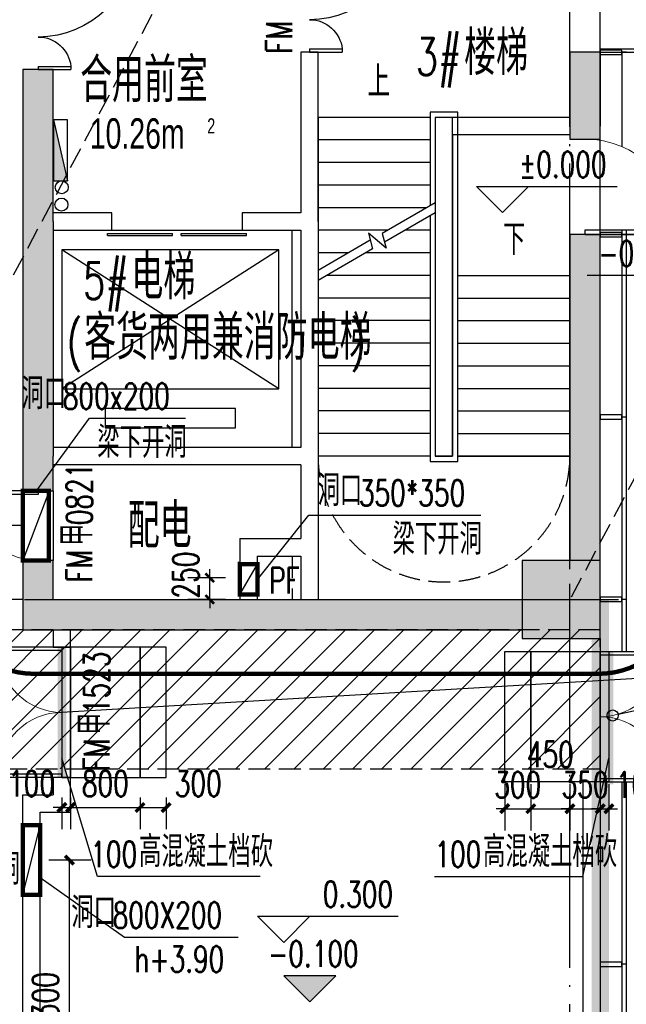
# Model space of a CAD drawing. Extents: x 797781 to 1255204, y 21234 to 1024248.
# Tile 214 of 256: x 982572 to 989558, y 183218 to 194554. Entities that reach past the tile are written whole.
import ezdxf

# ---------------------------------------------------------------- set-up
doc = ezdxf.new("R2010")
doc.units = 0
doc.header["$LTSCALE"] = 1000
doc.header["$MEASUREMENT"] = 0
for name, pattern in [('( Hidden )', [0.375, 0.25, -0.125]), ('230303生产综合楼-平面图_t8$0$__DASH', [0.35, 0.25, -0.1]), ('230303生产综合楼-平面图_t8$0$DASH', [0.35, 0.25, -0.1]), ('230303生产综合楼-平面图_t8$0$DOTE', [2.42, 2, -0.2, 0.02, -0.2]), ('__DASH', [0.35, 0.25, -0.1])]:
    doc.linetypes.add(name, pattern=pattern)
for name, color, linetype in [('.2023.03.07提建筑条件', 3, 'Continuous'), ('230303生产综合楼-平面图_t8$0$3T_WOOD', 21, 'Continuous'), ('230303生产综合楼-平面图_t8$0$A-PLAN-STAIR', 2, 'Continuous'), ('230303生产综合楼-平面图_t8$0$COLUMN', 40, 'Continuous'), ('230303生产综合楼-平面图_t8$0$CURTWALL', 4, 'Continuous'), ('230303生产综合楼-平面图_t8$0$DIM_ELEV', 3, 'Continuous'), ('230303生产综合楼-平面图_t8$0$DIM_LEAD', 3, 'Continuous'), ('230303生产综合楼-平面图_t8$0$DIM_SYMB', 3, 'Continuous'), ('230303生产综合楼-平面图_t8$0$DOOR_FIRE', 4, 'Continuous'), ('230303生产综合楼-平面图_t8$0$DOOR_FIRE_TEXT', 7, 'Continuous'), ('230303生产综合楼-平面图_t8$0$DOTE', 1, '230303生产综合楼-平面图_t8$0$DOTE'), ('230303生产综合楼-平面图_t8$0$EVTR', 2, 'Continuous'), ('230303生产综合楼-平面图_t8$0$H-楼板留洞', 6, 'Continuous'), ('230303生产综合楼-平面图_t8$0$PUB_DIM', 3, 'Continuous'), ('230303生产综合楼-平面图_t8$0$PUB_HATCH', 8, 'Continuous'), ('230303生产综合楼-平面图_t8$0$PUB_TEXT', 7, 'Continuous'), ('230303生产综合楼-平面图_t8$0$SPACE', 7, 'Continuous'), ('230303生产综合楼-平面图_t8$0$STAIR', 2, 'Continuous'), ('230303生产综合楼-平面图_t8$0$WALL', 40, 'Continuous'), ('230303生产综合楼-平面图_t8$0$WINDOW', 4, 'Continuous'), ('230303生产综合楼-平面图_t8$0$条件', 7, 'Continuous'), ('230303生产综合楼-平面图_t8$0$轮廓', 2, 'Continuous'), ('230303生产综合楼-平面图_t8$0$通风', 7, 'Continuous'), ('DIM_IDEN', 3, 'Continuous'), ('DIM_LEAD', 3, 'Continuous'), ('DOOR_FIRE', 4, 'Continuous'), ('EQUIP_消火栓', 7, 'Continuous'), ('PUB_DIM', 3, 'Continuous'), ('PUB_HATCH', 8, 'Continuous'), ('PUB_TEXT', 7, 'Continuous'), ('VPIPE-消防', 1, 'Continuous'), ('电气洞口', 6, 'Continuous')]:
    doc.layers.add(name, color=color, linetype=linetype)
doc.styles.add('230303生产综合楼-平面图_t8$0$_HZTXT', font='@HZTXT_E', dxfattribs={"width": 0.7, "bigfont": '@@HZTXT'})
doc.styles.add('230303生产综合楼-平面图_t8$0$_TCH_DIM', font='SIMPLEX', dxfattribs={"bigfont": 'GBCBIG'})
doc.styles.add('230303生产综合楼-平面图_T8$0$_TCH_DIM_T3', font='SIMPLEX', dxfattribs={"width": 0.705882, "bigfont": 'GBCBIG'})
doc.styles.add('230303生产综合楼-平面图_t8$0$_TCH_WINDOW', font='SIMPLEX', dxfattribs={"height": 3.5, "bigfont": 'GBCBIG'})
doc.styles.add('_TCH_DIM', font='SIMPLEX', dxfattribs={"bigfont": 'GBCBIG'})
doc.styles.add('_TCH_DIM_T3', font='SIMPLEX', dxfattribs={"width": 0.705882, "bigfont": 'GBCBIG'})
doc.dimstyles.new('230303生产综合楼-平面图_T8$0$_TCH_ARCH&&100', dxfattribs={"dimtxt": 297.5, "dimasz": 100, "dimexe": 250, "dimexo": 300, "dimgap": 126.25, "dimtad": 1, "dimdec": 0, "dimzin": 0, "dimdsep": 46, "dimtxsty": '230303生产综合楼-平面图_T8$0$_TCH_DIM_T3', "dimblk": '230303生产综合楼-平面图_t8$0$_ArchTick', "dimcen": 0.09, "dimclrt": 7, "dimazin": 2, "dimtfac": 1, "dimtdec": 0, "dimtix": 1, "dimtmove": 2, "dimatfit": 3, "dimfxl": 1, "dimtolj": 1, "dimtzin": 0, "dimarcsym": 0})
doc.dimstyles.new('_TCH_ARCH&&100', dxfattribs={"dimtxt": 297.5, "dimasz": 100, "dimexe": 250, "dimexo": 300, "dimgap": 126.25, "dimtad": 1, "dimdec": 0, "dimzin": 0, "dimdsep": 46, "dimtxsty": '_TCH_DIM_T3', "dimblk": 'ARCHTICK', "dimcen": 0.09, "dimclrt": 7, "dimazin": 2, "dimtfac": 1, "dimtdec": 0, "dimtix": 1, "dimtmove": 2, "dimatfit": 3, "dimfxl": 1, "dimtolj": 1, "dimtzin": 0, "dimarcsym": 0})

# ---------------------------------------------------------------- blocks, each defined once
blk = doc.blocks.new('AQ1')
at = {"color": 6, "linetype": '__DASH', "ltscale": 4, "const_width": 200}
blk.add_lwpolyline([(1185450, 174945), (1185450, 165645), (1179899, 166221)], dxfattribs=at)
blk = doc.blocks.new('_ArchTick')
at = {"color": 0, "linetype": 'ByBlock', "const_width": 0.4}
blk.add_lwpolyline([(-0.5, -0.5), (0.5, 0.5)], dxfattribs=at)
blk = doc.blocks.new('*D6754')
at = {"layer": 'Defpoints', "color": 0, "transparency": 16777216}
for p in [(1153327, 279372), (1154024, 279372), (1154024, 278522)]:
    blk.add_point(p, dxfattribs=at)
at = {"layer": 'PUB_DIM', "color": 0, "lineweight": -2, "transparency": 16777216}
for p, q in [((1153724, 279372), (1153077, 279372)), ((1153327, 278522), (1153327, 279372)), ((1153724, 278522), (1153077, 278522))]:
    blk.add_line(p, q, dxfattribs=at)
at = {"layer": 'PUB_DIM', "color": 0, "lineweight": -2, "transparency": 16777216, "xscale": 100, "yscale": 100, "zscale": 100}
for p, rotation in [((1153327, 279372), 90), ((1153327, 278522), 270)]:
    blk.add_blockref('_ArchTick', p, dxfattribs=dict(at, rotation=rotation))
at = {"layer": 'PUB_DIM', "color": 7, "transparency": 16777216, "insert": (1153052, 278947), "char_height": 297.5, "attachment_point": 5, "rotation": 90, "style": '_TCH_DIM_T3'}
blk.add_mtext('\\A1;850', dxfattribs=at)
blk = doc.blocks.new('*D6684')
at = {"layer": 'Defpoints', "color": 0, "transparency": 16777216}
for p in [(722399, 181657), (722936, 181657), (722399, 178356)]:
    blk.add_point(p, dxfattribs=at)
at = {"layer": 'PUB_DIM', "color": 0, "lineweight": -2, "transparency": 16777216}
for p, q in [((722699, 181657), (723186, 181657)), ((722936, 178356), (722936, 181657)), ((722699, 178356), (723186, 178356))]:
    blk.add_line(p, q, dxfattribs=at)
at = {"layer": 'PUB_DIM', "color": 0, "lineweight": -2, "transparency": 16777216, "xscale": 100, "yscale": 100, "zscale": 100}
for p, rotation in [((722936, 181657), 90), ((722936, 178356), 270)]:
    blk.add_blockref('_ArchTick', p, dxfattribs=dict(at, rotation=rotation))
at = {"layer": 'PUB_DIM', "color": 7, "transparency": 16777216, "insert": (722661, 180006), "char_height": 297.5, "attachment_point": 5, "rotation": 90, "style": '_TCH_DIM_T3'}
blk.add_mtext('\\A1;3300', dxfattribs=at)
blk = doc.blocks.new('230303生产综合楼-平面图_t8$0$_ArchTick')
at = {"color": 0, "linetype": 'ByBlock', "const_width": 0.3}
blk.add_lwpolyline([(-0.5, -0.5), (0.5, 0.5)], dxfattribs=at)
blk = doc.blocks.new('*D6426')
at = {"layer": '230303生产综合楼-平面图_t8$0$PUB_DIM', "color": 0, "lineweight": -2, "transparency": 16777216}
for p, q in [((645766, -6320), (645766, -6220)), ((645950, -6320), (645516, -6320)), ((645766, -6570), (645766, -6320)), ((645950, -6570), (645516, -6570)), ((645766, -6570), (645766, -6670))]:
    blk.add_line(p, q, dxfattribs=at)
at = {"layer": 'Defpoints', "color": 0, "transparency": 16777216}
for p in [(645766, -6320), (646250, -6320), (646250, -6570)]:
    blk.add_point(p, dxfattribs=at)
at = {"layer": '230303生产综合楼-平面图_t8$0$PUB_DIM', "color": 0, "lineweight": -2, "transparency": 16777216, "xscale": 100, "yscale": 100, "zscale": 100}
for p, rotation in [((645766, -6320), 270), ((645766, -6570), 90)]:
    blk.add_blockref('230303生产综合楼-平面图_t8$0$_ArchTick', p, dxfattribs=dict(at, rotation=rotation))
at = {"layer": '230303生产综合楼-平面图_t8$0$PUB_DIM', "color": 7, "transparency": 16777216, "insert": (645491, -6290), "char_height": 297.5, "attachment_point": 5, "rotation": 90, "style": '230303生产综合楼-平面图_T8$0$_TCH_DIM_T3'}
blk.add_mtext('\\A1;250', dxfattribs=at)
blk = doc.blocks.new('$TwtSys$00000434')
for p, q in [((-0.5, 0.5), (-0.5, -0.5)), ((-0.5, -0.5), (0.5, 0.5)), ((0.5, 0.5), (-0.5, 0.5)), ((0.5, -0.5), (0.5, 0.5)), ((-0.5, -0.5), (0.5, -0.5))]:
    blk.add_line(p, q)
blk.add_solid([(0.5, -0.5), (0.5, 0.5), (-0.5, -0.5)])
blk = doc.blocks.new('230303生产综合楼-平面图_t8$0$1-XHS')
at = {"layer": 'VPIPE-消防'}
for centre in [(1204135.6, -19565.4), (1204133.1, -19765.4)]:
    blk.add_circle(centre, 75, dxfattribs=at)
at = {"layer": 'EQUIP_消火栓', "xscale": -700, "yscale": -160, "zscale": 700, "rotation": 90.00000000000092}
blk.add_blockref('$TwtSys$00000434', (1204120.6, -19139.9), dxfattribs=at)
blk = doc.blocks.new('230303生产综合楼-平面图_t8$0$1WZST')
at = {"layer": '230303生产综合楼-平面图_t8$0$3T_WOOD'}
for points in [[(978732, -5971), (978732, -6021), (978982, -6021), (978982, -5971)], [(978732, -8071), (978732, -8121), (978982, -8121), (978982, -8071)], [(978732, -10171), (978732, -10221), (978982, -10221), (978982, -10171)], [(978732, -12271), (978732, -12321), (978982, -12321), (978982, -12271)], [(978732, -16471), (978732, -16521), (978982, -16521), (978982, -16471)]]:
    blk.add_lwpolyline(points, close=True, dxfattribs=at)
for points in [[(979032, -5996), (978982, -5996)], [(979032, -8096), (978982, -8096)], [(979032, -10196), (978982, -10196)], [(979032, -12296), (978982, -12296)], [(979032, -16496), (978982, -16496)]]:
    blk.add_lwpolyline(points, dxfattribs=at)
blk = doc.blocks.new('*D1075')
at = {"layer": 'Defpoints', "color": 0, "transparency": 16777216}
for p in [(983058, 185897), (983158, 185897), (983158, 185484)]:
    blk.add_point(p, dxfattribs=at)
at = {"layer": 'PUB_DIM', "color": 0, "lineweight": -2, "transparency": 16777216}
for p, q in [((983058, 185597), (983058, 185234)), ((983158, 185597), (983158, 185234)), ((983058, 185484), (982958, 185484)), ((983058, 185484), (983158, 185484)), ((983158, 185484), (983258, 185484))]:
    blk.add_line(p, q, dxfattribs=at)
at = {"layer": 'PUB_DIM', "color": 0, "lineweight": -2, "transparency": 16777216, "xscale": 100, "yscale": 100, "zscale": 100}
blk.add_blockref('_ArchTick', (983058, 185484), dxfattribs=at)
at = {"layer": 'PUB_DIM', "color": 0, "lineweight": -2, "transparency": 16777216, "xscale": 100, "yscale": 100, "zscale": 100, "rotation": 180}
blk.add_blockref('_ArchTick', (983158, 185484), dxfattribs=at)
at = {"layer": 'PUB_DIM', "color": 7, "transparency": 16777216, "insert": (982708, 185759), "char_height": 297.5, "attachment_point": 5, "style": '_TCH_DIM_T3'}
blk.add_mtext('\\A1;100', dxfattribs=at)
blk = doc.blocks.new('*D1076')
at = {"layer": 'Defpoints', "color": 0, "transparency": 16777216}
for p in [(983158, 185897), (983958, 185897), (983958, 185484)]:
    blk.add_point(p, dxfattribs=at)
at = {"layer": 'PUB_DIM', "color": 0, "lineweight": -2, "transparency": 16777216}
for p, q in [((983158, 185597), (983158, 185234)), ((983958, 185597), (983958, 185234)), ((983158, 185484), (983958, 185484))]:
    blk.add_line(p, q, dxfattribs=at)
at = {"layer": 'PUB_DIM', "color": 0, "lineweight": -2, "transparency": 16777216, "xscale": 100, "yscale": 100, "zscale": 100, "rotation": 180}
blk.add_blockref('_ArchTick', (983158, 185484), dxfattribs=at)
at = {"layer": 'PUB_DIM', "color": 0, "lineweight": -2, "transparency": 16777216, "xscale": 100, "yscale": 100, "zscale": 100}
blk.add_blockref('_ArchTick', (983958, 185484), dxfattribs=at)
at = {"layer": 'PUB_DIM', "color": 7, "transparency": 16777216, "insert": (983558, 185759), "char_height": 297.5, "attachment_point": 5, "style": '_TCH_DIM_T3'}
blk.add_mtext('\\A1;800', dxfattribs=at)
blk = doc.blocks.new('*D1077')
at = {"layer": 'Defpoints', "color": 0, "transparency": 16777216}
for p in [(983958, 185897), (984258, 185897), (984258, 185484)]:
    blk.add_point(p, dxfattribs=at)
at = {"layer": 'PUB_DIM', "color": 0, "lineweight": -2, "transparency": 16777216}
for p, q in [((983958, 185597), (983958, 185234)), ((984258, 185597), (984258, 185234)), ((983958, 185484), (984258, 185484))]:
    blk.add_line(p, q, dxfattribs=at)
at = {"layer": 'PUB_DIM', "color": 0, "lineweight": -2, "transparency": 16777216, "xscale": 100, "yscale": 100, "zscale": 100, "rotation": 180}
blk.add_blockref('_ArchTick', (983958, 185484), dxfattribs=at)
at = {"layer": 'PUB_DIM', "color": 0, "lineweight": -2, "transparency": 16777216, "xscale": 100, "yscale": 100, "zscale": 100}
blk.add_blockref('_ArchTick', (984258, 185484), dxfattribs=at)
at = {"layer": 'PUB_DIM', "color": 7, "transparency": 16777216, "insert": (984628, 185759), "char_height": 297.5, "attachment_point": 5, "style": '_TCH_DIM_T3'}
blk.add_mtext('\\A1;300', dxfattribs=at)
blk = doc.blocks.new('*D1078')
at = {"layer": 'Defpoints', "color": 0, "transparency": 16777216}
for p in [(988158, 186052), (988458, 186052), (988458, 185470)]:
    blk.add_point(p, dxfattribs=at)
at = {"layer": 'PUB_DIM', "color": 0, "lineweight": -2, "transparency": 16777216}
for p, q in [((988158, 185752), (988158, 185220)), ((988458, 185752), (988458, 185220)), ((988158, 185470), (988058, 185470)), ((988158, 185470), (988458, 185470)), ((988458, 185470), (988558, 185470))]:
    blk.add_line(p, q, dxfattribs=at)
at = {"layer": 'PUB_DIM', "color": 0, "lineweight": -2, "transparency": 16777216, "xscale": 100, "yscale": 100, "zscale": 100}
blk.add_blockref('_ArchTick', (988158, 185470), dxfattribs=at)
at = {"layer": 'PUB_DIM', "color": 0, "lineweight": -2, "transparency": 16777216, "xscale": 100, "yscale": 100, "zscale": 100, "rotation": 180}
blk.add_blockref('_ArchTick', (988458, 185470), dxfattribs=at)
at = {"layer": 'PUB_DIM', "color": 7, "transparency": 16777216, "insert": (988308, 185745), "char_height": 297.5, "attachment_point": 5, "style": '_TCH_DIM_T3'}
blk.add_mtext('\\A1;300', dxfattribs=at)
blk = doc.blocks.new('*D1079')
at = {"layer": 'Defpoints', "color": 0, "transparency": 16777216}
for p in [(988458, 186052), (988908, 186052), (988908, 185470)]:
    blk.add_point(p, dxfattribs=at)
at = {"layer": 'PUB_DIM', "color": 0, "lineweight": -2, "transparency": 16777216}
for p, q in [((988458, 185752), (988458, 185220)), ((988908, 185752), (988908, 185220)), ((988458, 185470), (988908, 185470))]:
    blk.add_line(p, q, dxfattribs=at)
at = {"layer": 'PUB_DIM', "color": 0, "lineweight": -2, "transparency": 16777216, "xscale": 100, "yscale": 100, "zscale": 100, "rotation": 180}
blk.add_blockref('_ArchTick', (988458, 185470), dxfattribs=at)
at = {"layer": 'PUB_DIM', "color": 0, "lineweight": -2, "transparency": 16777216, "xscale": 100, "yscale": 100, "zscale": 100}
blk.add_blockref('_ArchTick', (988908, 185470), dxfattribs=at)
at = {"layer": 'PUB_DIM', "color": 7, "transparency": 16777216, "insert": (988683, 186095), "char_height": 297.5, "attachment_point": 5, "style": '_TCH_DIM_T3'}
blk.add_mtext('\\A1;450', dxfattribs=at)
blk = doc.blocks.new('*D1080')
at = {"layer": 'Defpoints', "color": 0, "transparency": 16777216}
for p in [(988908, 186052), (989258, 186052), (989258, 185470)]:
    blk.add_point(p, dxfattribs=at)
at = {"layer": 'PUB_DIM', "color": 0, "lineweight": -2, "transparency": 16777216}
for p, q in [((988908, 185752), (988908, 185220)), ((989258, 185752), (989258, 185220)), ((988908, 185470), (988808, 185470)), ((988908, 185470), (989258, 185470)), ((989258, 185470), (989358, 185470))]:
    blk.add_line(p, q, dxfattribs=at)
at = {"layer": 'PUB_DIM', "color": 0, "lineweight": -2, "transparency": 16777216, "xscale": 100, "yscale": 100, "zscale": 100}
blk.add_blockref('_ArchTick', (988908, 185470), dxfattribs=at)
at = {"layer": 'PUB_DIM', "color": 0, "lineweight": -2, "transparency": 16777216, "xscale": 100, "yscale": 100, "zscale": 100, "rotation": 180}
blk.add_blockref('_ArchTick', (989258, 185470), dxfattribs=at)
at = {"layer": 'PUB_DIM', "color": 7, "transparency": 16777216, "insert": (989083, 185745), "char_height": 297.5, "attachment_point": 5, "style": '_TCH_DIM_T3'}
blk.add_mtext('\\A1;350', dxfattribs=at)
blk = doc.blocks.new('*D1081')
at = {"layer": 'Defpoints', "color": 0, "transparency": 16777216}
for p in [(989258, 186052), (989358, 186052), (989358, 185470)]:
    blk.add_point(p, dxfattribs=at)
at = {"layer": 'PUB_DIM', "color": 0, "lineweight": -2, "transparency": 16777216}
for p, q in [((989258, 185752), (989258, 185220)), ((989358, 185752), (989358, 185220)), ((989258, 185470), (989158, 185470)), ((989258, 185470), (989358, 185470)), ((989358, 185470), (989458, 185470))]:
    blk.add_line(p, q, dxfattribs=at)
at = {"layer": 'PUB_DIM', "color": 0, "lineweight": -2, "transparency": 16777216, "xscale": 100, "yscale": 100, "zscale": 100}
blk.add_blockref('_ArchTick', (989258, 185470), dxfattribs=at)
at = {"layer": 'PUB_DIM', "color": 0, "lineweight": -2, "transparency": 16777216, "xscale": 100, "yscale": 100, "zscale": 100, "rotation": 180}
blk.add_blockref('_ArchTick', (989358, 185470), dxfattribs=at)
at = {"layer": 'PUB_DIM', "color": 7, "transparency": 16777216, "insert": (989708, 185745), "char_height": 297.5, "attachment_point": 5, "style": '_TCH_DIM_T3'}
blk.add_mtext('\\A1;100', dxfattribs=at)
blk = doc.blocks.new('230303生产综合楼-平面图_t8$0$$DorLib2D$00000002')
for p, q in [((-0.5, 0), (-0.5, 0.4875)), ((-0.475, 0.4875), (-0.5, 0.4875)), ((-0.475, 0), (-0.475, 0.4875)), ((0.475, 0), (0.475, 0.4875)), ((0.475, 0.4875), (0.5, 0.4875)), ((0.5, 0), (0.5, 0.4875)), ((-0.5, 0), (-0.475, 0)), ((0.5, 0), (0.475, 0))]:
    blk.add_line(p, q)
at = {"lineweight": 13}
for centre, start, end in [((-0.4875, 0), 0, 88.53072), ((0.4875, 0), 91.46928, 180)]:
    blk.add_arc(centre, 0.4875, start, end, dxfattribs=at)
blk = doc.blocks.new('*D1192')
at = {"layer": '230303生产综合楼-平面图_t8$0$PUB_DIM', "color": 0, "lineweight": -2, "transparency": 16777216}
for p, q in [((982308, 195479), (981399, 195479)), ((981649, 193979), (981649, 195479)), ((982308, 193979), (981399, 193979))]:
    blk.add_line(p, q, dxfattribs=at)
at = {"layer": 'Defpoints', "color": 0, "transparency": 16777216}
for p in [(981649, 195479), (982608, 195479), (982608, 193979)]:
    blk.add_point(p, dxfattribs=at)
at = {"layer": '230303生产综合楼-平面图_t8$0$PUB_DIM', "color": 0, "lineweight": -2, "transparency": 16777216, "xscale": 100, "yscale": 100, "zscale": 100}
for p, rotation in [((981649, 195479), 90), ((981649, 193979), 270)]:
    blk.add_blockref('230303生产综合楼-平面图_t8$0$_ArchTick', p, dxfattribs=dict(at, rotation=rotation))
at = {"layer": '230303生产综合楼-平面图_t8$0$PUB_DIM', "color": 7, "transparency": 16777216, "insert": (981374, 194729), "char_height": 297.5, "attachment_point": 5, "rotation": 90, "style": '230303生产综合楼-平面图_T8$0$_TCH_DIM_T3'}
blk.add_mtext('\\A1;1500', dxfattribs=at)
blk = doc.blocks.new('230303生产综合楼-平面图_t8$0$$DorLib2D$00000001')
for p, q in [((0.45, 0.975), (0.5, 0.975)), ((0.45, 0), (0.45, 0.975)), ((0.5, 0), (0.5, 0.975)), ((0.5, 0), (0.45, 0))]:
    blk.add_line(p, q)
at = {"lineweight": 13}
blk.add_arc((0.475, 0), 0.975, 91.4693, 180, dxfattribs=at)
blk = doc.blocks.new('$DorLib2D$00000001')
for p, q in [((0.45, 0.975), (0.5, 0.975)), ((0.45, 0), (0.45, 0.975)), ((0.5, 0), (0.5, 0.975)), ((0.5, 0), (0.45, 0))]:
    blk.add_line(p, q)
at = {"lineweight": 13}
blk.add_arc((0.475, 0), 0.975, 91.4693, 180, dxfattribs=at)
blk = doc.blocks.new('230303生产综合楼-平面图_t8$0$$DorLib2D$00000225')
at = {"color": 0}
for p, q in [((0.475, -0.0014), (0.475, 0.7521)), ((0.475, 0.7521), (0.5, 0.7521)), ((0.5, -0.0014), (0.5, 0.7521)), ((-0.5, 0), (-0.5, 0.252)), ((-0.475, 0.252), (-0.5, 0.252)), ((-0.475, 0), (-0.475, 0.252)), ((-0.475, 0), (-0.5, 0)), ((0.475, -0.0014), (0.5, -0.0014))]:
    blk.add_line(p, q, dxfattribs=at)
for centre, radius, start, end in [((0.5046, -0.0019), 0.7546, 92.24927, 179.72377), ((-0.5008, 0.0026), 0.2508, 359.78987, 84.09744)]:
    blk.add_arc(centre, radius, start, end, dxfattribs=at)
blk = doc.blocks.new('230303生产综合楼-平面图_t8$0$$DORLIB2D$00000127')
at = {"color": 0}
for points in [[(-0.5333, 0.7949), (-0.5333, 0.6904)], [(-0.0333, 0.7949), (-0.5333, 0.7949)], [(-0.0333, 0.7949), (-0.0333, 0.6904)], [(0.5333, 0.7949), (0.0333, 0.7949)], [(0.0333, 0.7949), (0.0333, 0.6904)], [(0.5333, 0.7949), (0.5333, 0.6904)], [(-0.0333, 0.6904), (-0.5333, 0.6904)], [(0.5333, 0.6904), (0.0333, 0.6904)], [(0.5, 0.5), (-0.5, 0.5)]]:
    blk.add_lwpolyline(points, dxfattribs=at)
blk = doc.blocks.new('_FZH')
blk.add_lwpolyline([(-0.5, -0.5), (0.5, -0.5), (0.5, 0.5), (-0.5, 0.5)], close=True)
at = {"layer": 'PUB_HATCH'}
blk.add_solid([(-0.5, -0.5), (0.5, -0.5), (-0.5, 0.5), (0.5, 0.5)], dxfattribs=at)
blk = doc.blocks.new('1FQD')
at = {"layer": 'DIM_LEAD'}
for p, q in [((1153874.3, 279760.7), (1154492.2, 280607.4)), ((1153874.3, 279760.7), (1154492.2, 280607.4)), ((1154492.2, 280607.4), (1155598.9, 280607.4))]:
    blk.add_line(p, q, dxfattribs=at)
at = {"layer": '电气洞口', "color": 6, "lineweight": -2}
blk.add_line((1154024.3, 279760.7), (1153724.3, 278971.5), dxfattribs=at)
at = {"layer": '电气洞口', "color": 6, "lineweight": -2, "const_width": 50}
blk.add_lwpolyline([(1153724.3, 278971.5), (1154024.3, 278971.5), (1154024.3, 279771.5), (1153724.3, 279771.5)], close=True, dxfattribs=at)
at = {"layer": 'PUB_TEXT', "style": '_TCH_DIM'}
for s, p in [('洞口', (1153707.3, 280712.4)), ('梁下开洞', (1154581.6, 280152.4)), ('梁底开洞', (1152660.2, 275238.9))]:
    blk.add_text(s, height=357.45, dxfattribs=at).set_placement(p)
at = {"layer": 'PUB_TEXT', "style": '_TCH_DIM', "width": 0.705882}
blk.add_text('800x200', height=297.5, dxfattribs=at).set_placement((1154183.9, 280712.4))
at = {"layer": 'PUB_DIM'}
dim = blk.add_aligned_dim(p1=(1154024.3, 278521.6), p2=(1154024.3, 279371.5), distance=697.6, dimstyle='_TCH_ARCH&&100', dxfattribs=at)
dim.commit()
dim.dimension.update_dxf_attribs({"geometry": '*D6754', "text_midpoint": (1153051.7, 278946.5)})
blk = doc.blocks.new('1FRDQD')
at = {"layer": '.2023.03.07提建筑条件', "const_width": 50}
blk.add_lwpolyline([(722399, 182056.5), (722599, 182056.5), (722599, 181256.5), (722399, 181256.5)], close=True, dxfattribs=at)
at = {"layer": '.2023.03.07提建筑条件'}
blk.add_lwpolyline([(722399.7, 181256.5), (722599.7, 182051.4)], dxfattribs=at)
at = {"layer": 'DIM_LEAD'}
for p, q in [((722599, 181456.5), (723571.6, 180768.1)), ((723571.6, 180768.1), (724879.4, 180768.1))]:
    blk.add_line(p, q, dxfattribs=at)
at = {"layer": 'PUB_TEXT', "style": '_TCH_DIM'}
blk.add_text('洞口', height=357.45, dxfattribs=at).set_placement((722957.8, 180873.1))
at = {"layer": 'PUB_TEXT', "style": '_TCH_DIM', "width": 0.705882}
for s, p in [('800X200', (723434.4, 180873.1)), ('h+3.90', (723684.4, 180365.6))]:
    blk.add_text(s, height=297.5, dxfattribs=at).set_placement(p)
at = {"layer": 'PUB_DIM'}
dim = blk.add_aligned_dim(p1=(722399, 178356.4), p2=(722399, 181656.5), distance=-537.5, dimstyle='_TCH_ARCH&&100', dxfattribs=at)
dim.commit()
dim.dimension.update_dxf_attribs({"geometry": '*D6684', "text_midpoint": (722661.5, 180006.5)})
blk = doc.blocks.new('230303生产综合楼-平面图_t8$0$2FND')
at = {"layer": '230303生产综合楼-平面图_t8$0$DIM_LEAD'}
for p, q in [((646315.6, -6339.1), (646906.6, -5598.5)), ((646315.6, -6339.1), (646906.6, -5598.5)), ((646315.6, -6339.1), (646906.6, -5598.5)), ((646906.6, -5598.5), (648889.6, -5598.5))]:
    blk.add_line(p, q, dxfattribs=at)
at = {"layer": '230303生产综合楼-平面图_t8$0$条件', "color": 1, "elevation": 3050}
blk.add_lwpolyline([(646114.3, -6514.1), (646315.6, -6164.1)], dxfattribs=at)
at = {"layer": '230303生产综合楼-平面图_t8$0$通风', "color": 1, "const_width": 50, "elevation": 3050}
blk.add_lwpolyline([(646315.6, -6164.1), (646315.6, -6514.1), (646114.3, -6514.1), (646114.3, -6162.3), (646315.6, -6164.1)], dxfattribs=at)
at = {"layer": '230303生产综合楼-平面图_t8$0$PUB_TEXT', "style": '230303生产综合楼-平面图_t8$0$_TCH_DIM'}
for s, p in [('洞口', (647008, -5493.5)), ('梁下开洞', (647872.4, -6053.5))]:
    blk.add_text(s, height=357.45, dxfattribs=at).set_placement(p)
at = {"layer": '230303生产综合楼-平面图_t8$0$PUB_TEXT', "style": '230303生产综合楼-平面图_t8$0$_TCH_DIM', "width": 0.705882}
blk.add_text('350*350', height=297.5, dxfattribs=at).set_placement((647484.6, -5493.5))
at = {"layer": '230303生产综合楼-平面图_t8$0$PUB_DIM'}
dim = blk.add_linear_dim(base=(645766, -6320.2), p1=(646249.9, -6570.3), p2=(646249.9, -6320.2), angle=90, dimstyle='230303生产综合楼-平面图_T8$0$_TCH_ARCH&&100', dxfattribs=at)
dim.commit()
dim.dimension.update_dxf_attribs({"geometry": '*D6426', "text_midpoint": (645491, -6290), "dimtype": 161})

msp = doc.modelspace()

# ---------------------------------------------------------------- hatches: boundary and pattern name
at = {"layer": '230303生产综合楼-平面图_t8$0$DIM_ELEV'}
msp.add_hatch(color=256, dxfattribs=at).paths.add_polyline_path([(985911.9, 183245.8), (986211.9, 183545.8), (985611.9, 183545.8)])
at = {"layer": '230303生产综合楼-平面图_t8$0$PUB_HATCH'}
for points in [[(988908, 194179.2), (988908, 193329.2), (989258, 193329.2), (989258, 194179.2)], [(982958, 192229.1), (982958, 193979.2), (982608, 193979.2), (982608, 192229.1)], [(988908, 193329.2), (988908, 193179.2), (989258, 193179.2), (989258, 193329.2)], [(982958, 192229.1), (982608, 192229.1), (982608, 189529.1), (982958, 189529.1)], [(988908, 188329.2), (989258, 188329.2), (989258, 192079.2), (988908, 192079.2)], [(982608, 189529.1), (982608, 189129.1), (982958, 189129.1), (982958, 189529.1)], [(982958, 187879.2), (982958, 188329.1), (982608, 188329.1), (982608, 187529.2)], [(982958, 187879.2), (982608, 187529.2), (983058, 187529.2), (983058, 187879.2)], [(983058, 187879.2), (983058, 187529.2), (985208, 187529.2), (985208, 187879.2)], [(985208, 187879.2), (985208, 187529.2), (985908, 187529.2), (985908, 187879.2)], [(988358, 187529.2), (988358, 187879.2), (985908, 187879.2), (985908, 187529.2)]]:
    msp.add_hatch(color=256, dxfattribs=at).paths.add_polyline_path(points)
at = {"layer": 'PUB_HATCH'}
h = msp.add_hatch(dxfattribs=at)
h.set_pattern_fill('ANSI31', color=256, scale=150)
h.set_pattern_definition([(45, (0, 0), (-168.3798, 168.3798), [])])
h.paths.add_polyline_path([(979958, 185929.2), (989258, 185929.2), (989258, 187529.2), (979958, 187529.2)])

# ---------------------------------------------------------------- linework, layer by layer
at = {"linetype": '230303生产综合楼-平面图_t8$0$__DASH'}
for points in [[(992651.3, 210676), (980508, 187879.2)], [(1001051.3, 210676), (988908, 187879.2)]]:
    msp.add_lwpolyline(points, dxfattribs=at)
at = {"color": 6, "const_width": 50}
msp.add_lwpolyline([(990236.8, 188022.8, -0.4142136), (989236.8, 187022.8), (982736.8, 187022.8, -0.4142136), (981736.8, 188022.8), (981736.8, 196022.8, -0.4142136), (982736.8, 197022.8), (989236.8, 197022.8, -0.4142136), (990236.8, 196022.8)], format="xyb", close=True, dxfattribs=at)
msp.add_lwpolyline([(989258, 195679.2), (991028, 195679.2), (991028, 192079.2), (989258, 192079.2)], close=True)
at = {"ltscale": 2, "const_width": 100}
for points in [[(983058, 187329.2), (983058, 185829.2)], [(989358, 187279.2), (989358, 185751.8)]]:
    msp.add_lwpolyline(points, dxfattribs=at)
at = {"layer": '230303生产综合楼-平面图_t8$0$A-PLAN-STAIR'}
msp.add_line((988908, 188229.2), (988908, 189535.9), dxfattribs=at)
at = {"layer": '230303生产综合楼-平面图_t8$0$CURTWALL'}
for points in [[(989508, 194179.2), (989508, 193091.4)], [(989508, 192134.2), (989508, 187279.2)], [(989558, 192134.2), (989558, 187279.2)], [(989258, 187429.2), (989258, 178578.7), (963723.5, 181229.2), (945508, 181229.2)], [(989508, 185779.2), (989508, 178301.4), (972108, 180107.5)], [(989558, 185779.2), (989558, 178246), (972108, 180057.2)]]:
    msp.add_lwpolyline(points, dxfattribs=at)
at = {"layer": '230303生产综合楼-平面图_t8$0$DIM_ELEV'}
for p, q in [((988132.5, 192332.6), (987832.5, 192632.6)), ((987832.5, 192632.6), (989452.5, 192632.6)), ((988132.5, 192332.6), (988432.5, 192632.6)), ((990726.8, 191609.1), (989106.8, 191609.1)), ((985611.9, 183931), (985311.9, 184231)), ((985311.9, 184231), (986931.9, 184231)), ((985611.9, 183931), (985911.9, 184231)), ((985911.9, 183245.8), (985611.9, 183545.8)), ((986211.9, 183545.8), (985611.9, 183545.8)), ((985911.9, 183245.8), (986211.9, 183545.8))]:
    msp.add_line(p, q, dxfattribs=at)
at = {"layer": '230303生产综合楼-平面图_t8$0$DIM_SYMB'}
for points in [[(986683, 193559.2, 0, 0, 0), (986683, 192429.2, 80, 0, 0), (986683, 192129.2, 0, 0, 0)], [(988233, 191739.2, 0, 0, 0), (988233, 188704.2, 0, 0, 0), (986683, 188704.2, 0, 0, 0), (986683, 191569.2, 80, 0, 0), (986683, 191869.2, 0, 0, 0)]]:
    msp.add_lwpolyline(points, format="xyseb", dxfattribs=at)
for points in [[(985341.6, 184687.7), (983468.5, 184687.7), (983058, 186051.8)], [(987348.1, 184687.7), (989058, 184687.7), (989358, 186051.8)]]:
    msp.add_lwpolyline(points, dxfattribs=at)
at = {"layer": '230303生产综合楼-平面图_t8$0$DOTE'}
for p, q in [((988908, 176379.2), (988908, 207979.2)), ((895508, 187879.2), (989908, 187879.2))]:
    msp.add_line(p, q, dxfattribs=at)
at = {"layer": '230303生产综合楼-平面图_t8$0$EVTR'}
for p, q in [((985558, 191904.1), (983058, 190304.1)), ((985558, 190304.1), (983058, 191904.1)), ((983058, 191904.1), (983058, 190304.1)), ((985558, 191904.1), (983058, 191904.1)), ((985558, 190304.1), (985558, 191904.1)), ((983058, 190304.1), (985558, 190304.1)), ((983558, 190079.1), (983558, 189854.1)), ((985058, 190079.1), (983558, 190079.1)), ((985058, 189854.1), (985058, 190079.1)), ((983558, 189854.1), (985058, 189854.1))]:
    msp.add_line(p, q, dxfattribs=at)
at = {"layer": '230303生产综合楼-平面图_t8$0$H-楼板留洞'}
msp.add_lwpolyline([(985708, 189629.2), (985708, 192129.1)], dxfattribs=at)
at = {"layer": '230303生产综合楼-平面图_t8$0$H-楼板留洞', "linetype": '( Hidden )'}
msp.add_lwpolyline([(985708, 188379.2), (985708, 187879.2)], dxfattribs=at)
at = {"layer": '230303生产综合楼-平面图_t8$0$PUB_HATCH', "color": 2, "linetype": '230303生产综合楼-平面图_t8$0$DASH'}
msp.add_lwpolyline([(979958, 185929.2), (989258, 185929.2), (989258, 187529.2), (979958, 187529.2)], close=True, dxfattribs=at)
at = {"layer": '230303生产综合楼-平面图_t8$0$PUB_HATCH', "color": 8}
for points in [[(989058, 185779.2), (989058, 178800.5), (983707.7, 179355.9)], [(989258, 185779.2), (989058, 185779.2)]]:
    msp.add_lwpolyline(points, dxfattribs=at)
at = {"layer": '230303生产综合楼-平面图_t8$0$STAIR'}
for p, q in [((986008, 193429.2), (986008, 191667.2)), ((987298, 193429.2), (986008, 193429.2)), ((987618, 193489.2), (987298, 193489.2)), ((987298, 193489.2), (987298, 192412)), ((987358, 193429.2), (987358, 192446.6)), ((987558, 193429.2), (987358, 193429.2)), ((987358, 193429.2), (987358, 192446.6)), ((987558, 193429.2), (987358, 193429.2)), ((987558, 189529.2), (987558, 193429.2)), ((987618, 189469.2), (987618, 193489.2)), ((987298, 193169.2), (986008, 193169.2)), ((987298, 192909.2), (986008, 192909.2)), ((987298, 192649.2), (986008, 192649.2)), ((987258.5, 192389.2), (986008, 192389.2)), ((987358, 192446.6), (986747.4, 192094.1)), ((987358, 192331.1), (986774.2, 191994.1)), ((987298, 192296.5), (987298, 189469.2)), ((987358, 192331.1), (987358, 189529.2)), ((987358, 192331.1), (987358, 189529.2)), ((986808.2, 192129.2), (986008, 192129.2)), ((986793.6, 191921.7), (986587.5, 192094.6)), ((986587.5, 192094.6), (986635.9, 191914.2)), ((986747.4, 192094.1), (986793.6, 191921.7)), ((987298, 192129.2), (987008.2, 192129.2)), ((986609.1, 192014.2), (986008, 191667.2)), ((986635.9, 191914.2), (986008, 191551.7)), ((986357.8, 191869.2), (986008, 191869.2)), ((987298, 191869.2), (986557.8, 191869.2)), ((987298, 191609.2), (986107.5, 191609.2)), ((987558, 189529.2), (987558, 191609.2)), ((987618, 191609.2), (988908, 191609.2)), ((988908, 189529.2), (988908, 191609.2)), ((986008, 191551.7), (986008, 189529.2)), ((987298, 191349.2), (986008, 191349.2)), ((987618, 191349.2), (988908, 191349.2)), ((987298, 191089.2), (986008, 191089.2)), ((987618, 191089.2), (988908, 191089.2)), ((987298, 190829.2), (986008, 190829.2)), ((987618, 190829.2), (988908, 190829.2)), ((987298, 190569.2), (986008, 190569.2)), ((987618, 190569.2), (988908, 190569.2)), ((987298, 190309.2), (986008, 190309.2)), ((987618, 190309.2), (988908, 190309.2)), ((987298, 190049.2), (986008, 190049.2)), ((987618, 190049.2), (988908, 190049.2)), ((987298, 189789.2), (986008, 189789.2)), ((987618, 189789.2), (988908, 189789.2)), ((987298, 189529.2), (986008, 189529.2)), ((986008, 189529.2), (986008, 187879.2)), ((987298, 189529.2), (986008, 189529.2)), ((987298, 189469.2), (987618, 189469.2)), ((987358, 189529.2), (987558, 189529.2)), ((987558, 189529.2), (987358, 189529.2)), ((987618, 189529.2), (988908, 189529.2)), ((988908, 189529.2), (987618, 189529.2)), ((988908, 188329.2), (988908, 189529.2)), ((986008, 187879.2), (988358, 187879.2))]:
    msp.add_line(p, q, dxfattribs=at)
at = {"layer": '230303生产综合楼-平面图_t8$0$STAIR', "color": 6}
for points in [[(983058, 185829.2), (983158, 185829.2), (983158, 187329.2), (983058, 187329.2)], [(983958, 187329.2), (983158, 187329.2), (983158, 185829.2), (983958, 185829.2)], [(983958, 185829.2), (984258, 185829.2), (984258, 187329.2), (983958, 187329.2)], [(988458, 185779.2), (988158, 185779.2), (988158, 187279.2), (988458, 187279.2)], [(988458, 187279.2), (989258, 187279.2), (989258, 185779.2), (988458, 185779.2)], [(989358, 185779.2), (989258, 185779.2), (989258, 187279.2), (989358, 187279.2)]]:
    msp.add_lwpolyline(points, close=True, dxfattribs=at)
at = {"layer": '230303生产综合楼-平面图_t8$0$WALL'}
for p, q in [((986008, 194179.2), (985808, 194179.2)), ((985808, 194179.2), (985808, 192329.1)), ((986008, 192229.1), (986008, 194179.2)), ((988908, 194179.2), (988908, 193329.2)), ((989258, 194179.2), (988908, 194179.2)), ((989258, 194179.2), (989258, 193329.2)), ((982958, 193979.2), (982608, 193979.2)), ((982608, 193979.2), (982608, 192229.1)), ((982958, 192229.1), (982958, 193979.2)), ((987358, 193429.2), (987358, 189529.2)), ((988908, 193429.2), (987358, 193429.2)), ((988908, 193329.2), (988908, 193179.2)), ((989258, 193179.2), (989258, 193329.2)), ((987558, 193229.2), (987558, 189529.2)), ((988908, 193229.2), (987558, 193229.2)), ((988908, 193179.2), (989258, 193179.2)), ((983632.6, 192329.1), (982958, 192329.1)), ((983632.6, 192129.1), (983632.6, 192329.1)), ((985808, 192329.1), (985132.6, 192329.1)), ((985132.6, 192329.1), (985132.6, 192129.1)), ((982608, 192229.1), (982608, 189529.1)), ((982958, 192229.1), (982958, 189529.1)), ((986008, 192229.1), (986008, 189529.1)), ((982958, 192129.1), (983632.6, 192129.1)), ((985132.6, 192129.1), (985808, 192129.1)), ((985808, 192129.1), (985808, 189629.1)), ((989258, 192079.2), (988908, 192079.2)), ((988908, 192079.2), (988908, 188329.2)), ((989258, 188329.2), (989258, 192079.2)), ((985808, 189629.1), (982958, 189629.1)), ((982608, 189529.1), (982608, 189129.1)), ((982958, 189129.1), (982958, 189529.1)), ((986008, 189529.1), (986008, 188479.2)), ((987558, 189529.2), (987358, 189529.2)), ((985808, 189429.1), (982958, 189429.1)), ((985808, 189429.1), (985808, 188579.2)), ((982608, 189129.1), (982958, 189129.1)), ((985108, 188579.2), (985808, 188579.2)), ((985108, 188579.2), (985108, 187879.2)), ((986008, 188479.2), (986008, 187879.2)), ((982958, 188329.1), (982608, 188329.1)), ((982608, 188329.1), (982608, 187529.2)), ((982958, 187879.2), (982958, 188329.1)), ((985308, 188379.2), (985808, 188379.2)), ((985308, 188379.2), (985308, 187879.2)), ((985808, 188379.2), (985808, 187879.2)), ((982958, 187879.2), (983058, 187879.2)), ((983058, 187879.2), (985208, 187879.2)), ((985208, 187879.2), (985908, 187879.2)), ((985908, 187879.2), (988358, 187879.2)), ((982608, 187529.2), (983058, 187529.2)), ((982958, 187529.2), (982958, 187329.2)), ((983058, 187529.2), (985208, 187529.2)), ((983158, 187329.2), (983158, 187529.2)), ((985208, 187529.2), (985908, 187529.2)), ((985908, 187529.2), (988358, 187529.2)), ((982958, 187329.2), (983158, 187329.2)), ((983158, 185829.2), (982958, 185829.2)), ((982958, 185829.2), (982958, 185629.2)), ((983158, 185429.2), (983158, 185829.2)), ((982608, 185629.2), (982958, 185629.2)), ((982608, 180479.2), (982608, 185629.2)), ((982808, 185429.2), (983158, 185429.2)), ((982808, 180579.2), (982808, 185429.2))]:
    msp.add_line(p, q, dxfattribs=at)
at = {"layer": '230303生产综合楼-平面图_t8$0$轮廓', "linetype": '230303生产综合楼-平面图_t8$0$DASH'}
msp.add_arc((987458, 189530.9), 1450, 180.00129, 359.99871, dxfattribs=at)
at = {"layer": 'DIM_IDEN'}
for p in [(982986.7, 186575.7), (989463.4, 186557.1)]:
    msp.add_line(p, (991945.1, 187107.2), dxfattribs=at)
msp.add_circle((989401, 186543.3), 63.9, dxfattribs=at)
at = {"layer": 'DOOR_FIRE'}
for p, q in [((982608, 189129.1), (982608, 188329.1)), ((982958, 189129.1), (982958, 188329.1))]:
    msp.add_line(p, q, dxfattribs=at)

# ---------------------------------------------------------------- block references
for name, p in [('230303生产综合楼-平面图_t8$0$2FND', (338993.7, 194449.5)), ('AQ1', (-196191.7, 12934.1)), ('230303生产综合楼-平面图_t8$0$1WZST', (10526.3, 200175.3)), ('230303生产综合楼-平面图_t8$0$1-XHS', (-221080.1, 212189.9)), ('1FRDQD', (260208.3, 3222.8)), ('1FQD', (-171116.3, -90642.4))]:
    msp.add_blockref(name, p)
at = {"layer": '230303生产综合楼-平面图_t8$0$COLUMN', "xscale": 900, "yscale": 900, "zscale": 900, "rotation": 270}
msp.add_blockref('_FZH', (988808, 187879.2), dxfattribs=at)
at = {"layer": '230303生产综合楼-平面图_t8$0$DOOR_FIRE'}
for name, p, xscale, yscale, zscale, rotation in [('230303生产综合楼-平面图_t8$0$$DorLib2D$00000225', (985908, 194929.2), -1500, 1500, 200, 270.000000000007), ('230303生产综合楼-平面图_t8$0$$DorLib2D$00000225', (982783, 194729.2), -1500, 1500, 350, 270.000005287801), ('230303生产综合楼-平面图_t8$0$$DorLib2D$00000001', (989083, 192629.2), 1100, 1100, 350, 269.9999999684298), ('230303生产综合楼-平面图_t8$0$$DorLib2D$00000002', (983058, 186579.2), 1500, 1500, 200, 89.99999999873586)]:
    msp.add_blockref(name, p, dxfattribs=dict(at, xscale=xscale, yscale=yscale, zscale=zscale, rotation=rotation))
at = {"layer": '230303生产综合楼-平面图_t8$0$WINDOW'}
for name, p, xscale, yscale, zscale, rotation in [('230303生产综合楼-平面图_t8$0$$DorLib2D$00000002', (989258, 194929.2), -1500, -1500, 100, 90.00000000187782), ('230303生产综合楼-平面图_t8$0$$DORLIB2D$00000127', (984382.6, 192229.1), 1500, 200, 200, 179.999999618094), ('230303生产综合楼-平面图_t8$0$$DorLib2D$00000002', (989258, 186529.2), 1500, 1500, 100, 269.9999999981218)]:
    msp.add_blockref(name, p, dxfattribs=dict(at, xscale=xscale, yscale=yscale, zscale=zscale, rotation=rotation))
at = {"layer": 'DOOR_FIRE', "xscale": -800, "yscale": -800, "zscale": 350, "rotation": 270.0000052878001}
msp.add_blockref('$DorLib2D$00000001', (982783, 188729.1), dxfattribs=at)

# ---------------------------------------------------------------- texts
at = {"layer": '230303生产综合楼-平面图_t8$0$DOOR_FIRE_TEXT', "style": '230303生产综合楼-平面图_t8$0$_TCH_WINDOW', "width": 0.705882}
for s, rotation, p in [('FM', 90, (985708, 194165)), ('0821', 90.00001, (983408, 188733.3)), ('FM', 90.00001, (983408, 188075)), ('1523', 90, (983608, 186558.3)), ('FM', 90, (983608, 185900))]:
    msp.add_text(s, height=297.5, rotation=rotation, dxfattribs=at).set_placement(p)
at = {"layer": '230303生产综合楼-平面图_t8$0$DOOR_FIRE_TEXT', "style": '230303生产综合楼-平面图_t8$0$_TCH_WINDOW'}
for rotation, p in [(90.00001, (983408, 188495)), (90, (983608, 186320))]:
    msp.add_text('甲', height=357.4, rotation=rotation, dxfattribs=at).set_placement(p)
at = {"layer": '230303生产综合楼-平面图_t8$0$PUB_TEXT', "style": '230303生产综合楼-平面图_t8$0$_TCH_DIM'}
for s, height, p in [('楼梯', 510.64, (987689.7, 193915.4)), ('合用前室', 510.64, (983268.2, 193603.5)), ('上', 357.4, (986578.7, 193664.2)), ('下', 357.4, (988138.1, 191844.2)), ('电梯', 510.64, (983858, 191334.5)), ('客货两用兼消防电梯', 510.64, (983314.7, 190639.5)), ('配电', 510.64, (983815.7, 188471.8))]:
    msp.add_text(s, height=height, dxfattribs=at).set_placement(p)
at = {"layer": '230303生产综合楼-平面图_t8$0$PUB_TEXT', "style": '230303生产综合楼-平面图_t8$0$_TCH_DIM', "width": 0.705882}
for s, height, p in [('3#', 425, (987132.5, 193915.4)), ('%%P0.000', 297.5, (988322.5, 192737.6)), ('-0.150', 297.5, (989235.8, 191714.1)), ('5#', 425, (983300.8, 191334.5)), ('(', 425, (983114.7, 190639.5)), (')', 425, (986378.5, 190639.5)), ('PF', 297.5, (985444.4, 187949.4)), ('0.300', 297.5, (986061.9, 184336)), ('-0.100', 297.5, (985431.4, 183650.8))]:
    msp.add_text(s, height=height, dxfattribs=at).set_placement(p)
at = {"layer": '230303生产综合楼-平面图_t8$0$PUB_TEXT', "style": '230303生产综合楼-平面图_t8$0$_TCH_DIM'}
for rotation, p in [(360, (983945.3, 184796.5)), (0, (987908.1, 184796.5))]:
    msp.add_text('高混凝土档砍', height=357.45, rotation=rotation, dxfattribs=at).set_placement(p)
at = {"layer": '230303生产综合楼-平面图_t8$0$PUB_TEXT', "style": '230303生产综合楼-平面图_t8$0$_TCH_DIM', "width": 0.705882}
for rotation, p in [(360, (983385.3, 184796.5)), (0, (987348.1, 184796.5))]:
    msp.add_text('100', height=297.5, rotation=rotation, dxfattribs=at).set_placement(p)
at = {"layer": '230303生产综合楼-平面图_t8$0$SPACE', "style": '230303生产综合楼-平面图_t8$0$_HZTXT', "width": 0.7}
for s, height, p in [('10.26m', 350, (983378.7, 193068.9)), ('2', 175, (984732, 193243.9))]:
    msp.add_text(s, height=height, dxfattribs=at).set_placement(p)

# ---------------------------------------------------------------- dimensions: what is measured, and where the dimension line sits
at = {"layer": '230303生产综合楼-平面图_t8$0$PUB_DIM'}
dim = msp.add_aligned_dim(p1=(982608, 193979.2), p2=(982608, 195479.2), distance=959.5, dimstyle='230303生产综合楼-平面图_T8$0$_TCH_ARCH&&100', dxfattribs=at)
dim.commit()
dim.dimension.update_dxf_attribs({"geometry": '*D1192', "text_midpoint": (981373.5, 194729.2)})
at = {"layer": 'PUB_DIM'}
for base, p1, p2, angle, picture, middle in [((988908, 185469.6), (988458, 186051.8), (988908, 186051.8), 360, '*D1079', (988683, 186094.6)), ((989358, 185469.6), (989258, 186051.8), (989358, 186051.8), 360, '*D1081', (989708, 185744.6)), ((983158, 185484.1), (983058, 185896.8), (983158, 185896.8), 0, '*D1075', (982708, 185759.1)), ((984258, 185484.1), (983958, 185896.8), (984258, 185896.8), 0, '*D1077', (984628, 185759.1))]:
    dim = msp.add_linear_dim(base=base, p1=p1, p2=p2, angle=angle, dimstyle='_TCH_ARCH&&100', dxfattribs=at)
    dim.commit()
    dim.dimension.update_dxf_attribs({"geometry": picture, "text_midpoint": middle, "dimtype": 161})
for p1, p2, distance, picture, middle in [((988158, 186051.8), (988458, 186051.8), -582.2, '*D1078', (988308, 185744.6)), ((988908, 186051.8), (989258, 186051.8), -582.2, '*D1080', (989083, 185744.6)), ((983158, 185896.8), (983958, 185896.8), -412.7, '*D1076', (983558, 185759.1))]:
    dim = msp.add_aligned_dim(p1=p1, p2=p2, distance=distance, dimstyle='_TCH_ARCH&&100', dxfattribs=at)
    dim.commit()
    dim.dimension.update_dxf_attribs({"geometry": picture, "text_midpoint": middle})

doc.saveas('drawing.dxf')
